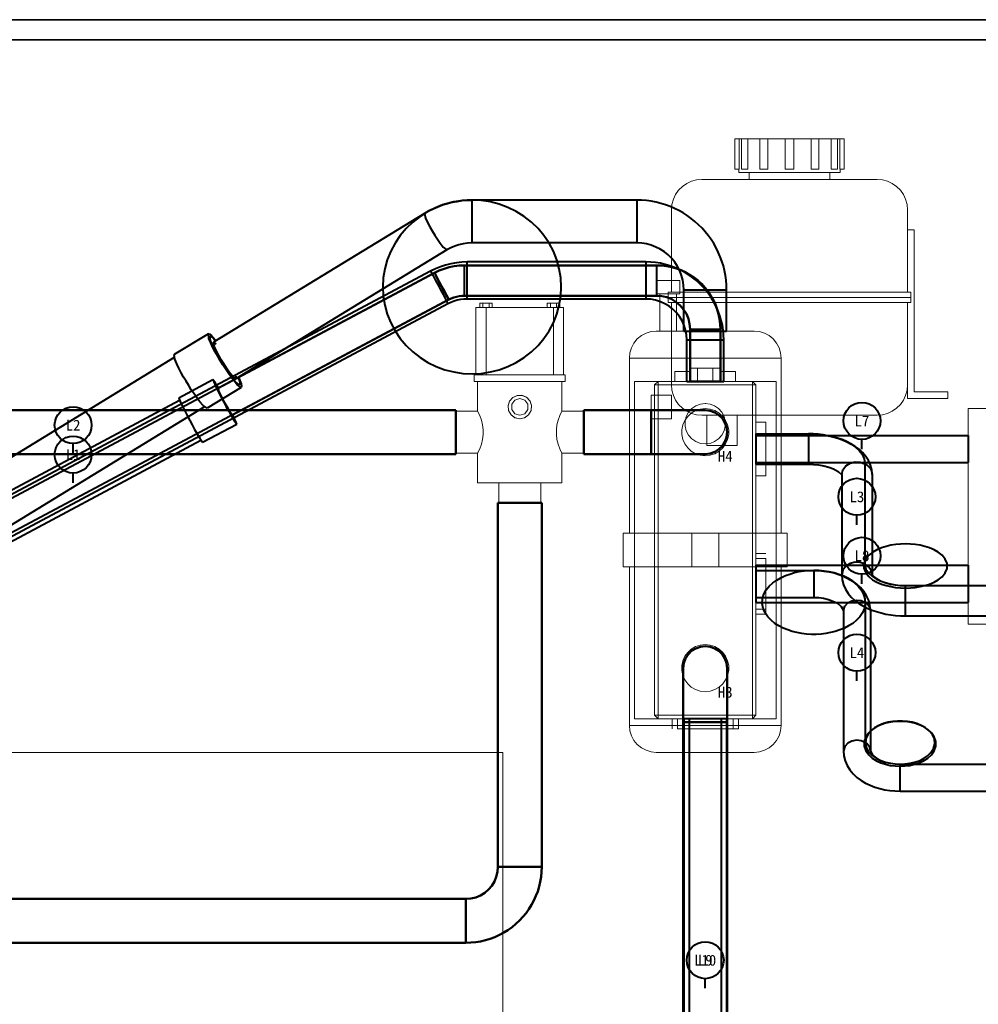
# Model space of a CAD drawing. Header units: millimetres. Extents: x 0 to 1189, y 0 to 841.
# Tile 31 of 53: x 396 to 635, y 596 to 841. Entities that reach past the tile are written whole.
import ezdxf
from ezdxf.enums import TextEntityAlignment as Align

# ---------------------------------------------------------------- set-up
doc = ezdxf.new("R2010")
doc.units = ezdxf.units.MM
for name, color, linetype, lineweight, true_color in [('CONTEXT', 7, 'Continuous', 18, 0xa5a5a5), ('COOLANT', 7, 'Continuous', 50, 0x1e8c46), ('FRAME', 7, 'Continuous', 35, 0x3c3c3c), ('REFRIG', 7, 'Continuous', 40, 0xc83c28)]:
    doc.layers.add(name, color=color, linetype=linetype, lineweight=lineweight, true_color=true_color)
doc.styles.add('ZH', font='simsun.ttc')

msp = doc.modelspace()

# ---------------------------------------------------------------- linework, layer by layer
at = {"layer": 'CONTEXT'}
for points in [[(574.35, 811.28), (574.53, 811.28), (574.71, 811.28), (574.9, 811.28), (575.08, 811.28), (575.26, 811.28), (575.44, 811.28)], [(574.35, 803.72), (574.35, 811.28)], [(575.44, 811.28), (575.54, 811.28), (575.64, 811.28), (575.74, 811.28), (575.84, 811.28), (575.94, 811.28), (576.04, 811.28)], [(575.44, 803.72), (575.44, 811.28)], [(576.04, 811.28), (576.31, 811.28), (576.58, 811.28), (576.84, 811.28), (577.11, 811.28), (577.38, 811.28), (577.65, 811.28)], [(576.04, 803.72), (576.04, 811.28)], [(577.65, 811.28), (578.15, 811.28), (578.65, 811.28), (579.15, 811.28), (579.65, 811.28), (580.15, 811.28), (580.65, 811.28)], [(577.65, 803.72), (577.65, 811.28)], [(580.65, 811.28), (580.98, 811.28), (581.31, 811.28), (581.64, 811.28), (581.97, 811.28), (582.3, 811.28), (582.63, 811.28)], [(580.65, 803.72), (580.65, 811.28)], [(582.63, 811.28), (583.35, 811.28), (584.07, 811.28), (584.79, 811.28), (585.51, 811.28), (586.23, 811.28), (586.95, 811.28)], [(582.63, 803.72), (582.63, 811.28)], [(586.95, 811.28), (586.95, 811.28), (586.95, 811.28), (586.95, 811.28), (586.95, 811.28), (586.95, 811.28), (586.95, 811.28)], [(586.95, 811.28), (587.3, 811.28), (587.65, 811.28), (588, 811.28), (588.35, 811.28), (588.7, 811.28), (589.05, 811.28)], [(586.95, 803.72), (586.95, 811.28)], [(586.95, 803.72), (586.95, 811.28)], [(589.05, 811.28), (589.04, 811.28), (589.03, 811.28), (589.02, 811.28), (589.02, 811.28), (589.01, 811.28), (589, 811.28)], [(589.05, 811.28), (589.05, 811.28), (589.05, 811.28), (589.05, 811.28), (589.05, 811.28), (589.05, 811.28), (589.05, 811.28)], [(589.05, 811.28), (589.77, 811.28), (590.49, 811.28), (591.21, 811.28), (591.93, 811.28), (592.65, 811.28), (593.37, 811.28)], [(589.05, 803.72), (589.05, 811.28)], [(589.05, 803.72), (589.05, 811.28)], [(593.37, 811.28), (593.7, 811.28), (594.03, 811.28), (594.36, 811.28), (594.69, 811.28), (595.02, 811.28), (595.35, 811.28)], [(593.37, 803.72), (593.37, 811.28)], [(595.35, 811.28), (595.85, 811.28), (596.35, 811.28), (596.85, 811.28), (597.35, 811.28), (597.85, 811.28), (598.35, 811.28)], [(595.35, 803.72), (595.35, 811.28)], [(598.35, 811.28), (598.62, 811.28), (598.89, 811.28), (599.16, 811.28), (599.42, 811.28), (599.69, 811.28), (599.96, 811.28)], [(598.35, 803.72), (598.35, 811.28)], [(599.96, 811.28), (600.06, 811.28), (600.16, 811.28), (600.26, 811.28), (600.36, 811.28), (600.46, 811.28), (600.56, 811.28)], [(599.96, 803.72), (599.96, 811.28)], [(600.56, 811.28), (600.74, 811.28), (600.92, 811.28), (601.1, 811.28), (601.29, 811.28), (601.47, 811.28), (601.65, 811.28)], [(600.56, 803.72), (600.56, 811.28)], [(601.65, 803.72), (601.65, 811.28)], [(574.35, 803.72), (574.53, 803.72), (574.71, 803.72), (574.9, 803.72), (575.08, 803.72), (575.26, 803.72), (575.44, 803.72)], [(575.4, 802.88), (575.4, 803.72)], [(575.4, 802.88), (576.6, 802.88), (577.8, 802.88), (579, 802.88), (580.2, 802.88), (581.4, 802.88), (582.6, 802.88), (583.8, 802.88), (585, 802.88), (586.2, 802.88), (587.4, 802.88), (588.6, 802.88), (589.8, 802.88), (591, 802.88), (592.2, 802.88), (593.4, 802.88), (594.6, 802.88), (595.8, 802.88), (597, 802.88), (598.2, 802.88), (599.4, 802.88), (600.6, 802.88)], [(576.04, 803.72), (576.31, 803.72), (576.58, 803.72), (576.84, 803.72), (577.11, 803.72), (577.38, 803.72), (577.65, 803.72)], [(577.92, 801.2), (577.92, 802.88)], [(580.65, 803.72), (580.98, 803.72), (581.31, 803.72), (581.64, 803.72), (581.97, 803.72), (582.3, 803.72), (582.63, 803.72)], [(586.95, 803.72), (586.95, 803.72), (586.95, 803.72), (586.95, 803.72), (586.95, 803.72), (586.95, 803.72), (586.95, 803.72)], [(586.95, 803.72), (587.3, 803.72), (587.65, 803.72), (588, 803.72), (588.35, 803.72), (588.7, 803.72), (589.05, 803.72)], [(589.05, 803.72), (589.05, 803.72), (589.05, 803.72), (589.05, 803.72), (589.05, 803.72), (589.05, 803.72), (589.05, 803.72)], [(593.37, 803.72), (593.7, 803.72), (594.03, 803.72), (594.36, 803.72), (594.69, 803.72), (595.02, 803.72), (595.35, 803.72)], [(598.08, 801.2), (598.08, 802.88)], [(598.35, 803.72), (598.62, 803.72), (598.89, 803.72), (599.16, 803.72), (599.42, 803.72), (599.69, 803.72), (599.96, 803.72)], [(600.56, 803.72), (600.74, 803.72), (600.92, 803.72), (601.1, 803.72), (601.29, 803.72), (601.47, 803.72), (601.65, 803.72)], [(600.6, 802.88), (600.6, 803.72)], [(558.6, 793.64), (558.71, 794.95), (559.06, 796.23), (559.61, 797.42), (560.37, 798.5), (561.3, 799.43), (562.38, 800.19), (563.57, 800.74), (564.85, 801.09), (566.16, 801.2)], [(566.16, 801.2), (609.84, 801.2)], [(617.4, 793.64), (617.29, 794.95), (616.94, 796.23), (616.39, 797.42), (615.63, 798.5), (614.7, 799.43), (613.62, 800.19), (612.43, 800.74), (611.15, 801.09), (609.84, 801.2)], [(558.6, 773.06), (558.6, 793.64)], [(617.4, 773.06), (617.4, 793.64)], [(617.4, 788.6), (619.08, 788.6)], [(619.08, 748.28), (619.08, 788.6)], [(554.82, 776), (555.8, 776), (556.78, 776), (557.76, 776), (558.74, 776), (559.72, 776), (560.7, 776)], [(554.82, 772.64), (554.82, 776)], [(560.7, 772.64), (560.7, 776)], [(557.76, 773.06), (618.24, 773.06)], [(557.76, 771.8), (557.76, 773.06)], [(618.24, 771.8), (618.24, 773.06)], [(554.82, 772.64), (555.8, 772.64), (556.78, 772.64), (557.76, 772.64), (558.74, 772.64), (559.72, 772.64), (560.7, 772.64)], [(555.66, 763.4), (555.66, 772.64)], [(557.76, 771.8), (618.24, 771.8)], [(557.76, 770.54), (557.76, 771.8)], [(557.76, 771.8), (618.24, 771.8)], [(557.76, 770.54), (618.24, 770.54)], [(558.6, 749.96), (558.6, 770.54)], [(559.86, 763.4), (559.86, 772.64)], [(617.4, 749.96), (617.4, 770.54)], [(617.4, 746.6), (617.4, 770.54)], [(618.24, 770.54), (618.24, 771.8)], [(509.88, 752.48), (509.88, 769.28)], [(509.88, 769.28), (510.3, 769.28), (510.72, 769.28), (511.14, 769.28), (511.56, 769.28), (511.98, 769.28), (512.4, 769.28)], [(510.85, 770.37), (511.62, 770.37)], [(510.85, 769.28), (510.85, 770.37)], [(511.62, 770.37), (513.18, 770.37)], [(511.62, 769.28), (511.62, 770.37)], [(512.4, 769.28), (529.2, 769.28)], [(512.4, 752.48), (512.4, 769.28)], [(513.18, 769.28), (513.18, 770.37)], [(513.18, 770.37), (513.95, 770.37)], [(513.95, 769.28), (513.95, 770.37)], [(527.65, 770.37), (528.42, 770.37)], [(527.65, 769.28), (527.65, 770.37)], [(528.42, 770.37), (529.98, 770.37)], [(528.42, 769.28), (528.42, 770.37)], [(531.72, 769.28), (531.3, 769.28), (530.88, 769.28), (530.46, 769.28), (530.04, 769.28), (529.62, 769.28), (529.2, 769.28)], [(529.2, 752.48), (529.2, 769.28)], [(529.98, 769.28), (529.98, 770.37)], [(529.98, 770.37), (530.75, 770.37)], [(530.75, 769.28), (530.75, 770.37)], [(531.72, 752.48), (531.72, 769.28)], [(548.1, 756.68), (548.23, 757.99), (548.61, 759.25), (549.23, 760.41), (550.07, 761.43), (551.09, 762.27), (552.25, 762.89), (553.51, 763.27), (554.82, 763.4)], [(554.82, 763.4), (556.04, 763.4), (557.26, 763.4), (558.47, 763.4), (559.69, 763.4), (560.91, 763.4), (562.13, 763.4), (563.35, 763.4), (564.56, 763.4), (565.78, 763.4), (567, 763.4), (568.22, 763.4), (569.44, 763.4), (570.65, 763.4), (571.87, 763.4), (573.09, 763.4), (574.31, 763.4), (575.53, 763.4), (576.74, 763.4), (577.96, 763.4), (579.18, 763.4)], [(585.9, 756.68), (585.77, 757.99), (585.39, 759.25), (584.77, 760.41), (583.93, 761.43), (582.91, 762.27), (581.75, 762.89), (580.49, 763.27), (579.18, 763.4)], [(548.1, 756.68), (549.32, 756.68), (550.54, 756.68), (551.76, 756.68), (552.98, 756.68), (554.2, 756.68), (555.42, 756.68), (556.64, 756.68), (557.85, 756.68), (559.07, 756.68), (560.29, 756.68), (561.51, 756.68), (562.73, 756.68), (563.95, 756.68), (565.17, 756.68), (566.39, 756.68), (567.61, 756.68), (568.83, 756.68), (570.05, 756.68), (571.27, 756.68), (572.49, 756.68), (573.71, 756.68), (574.93, 756.68), (576.15, 756.68), (577.36, 756.68), (578.58, 756.68), (579.8, 756.68), (581.02, 756.68), (582.24, 756.68), (583.46, 756.68), (584.68, 756.68), (585.9, 756.68)], [(548.1, 713), (548.1, 756.68)], [(585.9, 713), (585.9, 756.68)], [(563.12, 754.16), (565.06, 754.16)], [(563.12, 750.8), (563.12, 754.16)], [(565.06, 754.16), (568.94, 754.16)], [(565.06, 750.8), (565.06, 754.16)], [(568.94, 750.8), (568.94, 754.16)], [(568.94, 754.16), (570.88, 754.16)], [(570.88, 750.8), (570.88, 754.16)], [(509.46, 752.48), (509.53, 752.48), (509.6, 752.48), (509.67, 752.48), (509.74, 752.48), (509.81, 752.48), (509.88, 752.48)], [(509.46, 750.8), (509.46, 752.48)], [(509.88, 752.48), (510.3, 752.48), (510.72, 752.48), (511.14, 752.48), (511.56, 752.48), (511.98, 752.48), (512.4, 752.48)], [(512.4, 752.48), (513.6, 752.48), (514.8, 752.48), (516, 752.48), (517.2, 752.48), (518.4, 752.48), (519.6, 752.48), (520.8, 752.48), (522, 752.48), (523.2, 752.48), (524.4, 752.48), (525.6, 752.48), (526.8, 752.48), (528, 752.48), (529.2, 752.48)], [(531.72, 752.48), (531.3, 752.48), (530.88, 752.48), (530.46, 752.48), (530.04, 752.48), (529.62, 752.48), (529.2, 752.48)], [(531.72, 752.48), (531.79, 752.48), (531.86, 752.48), (531.93, 752.48), (532, 752.48), (532.07, 752.48), (532.14, 752.48)], [(532.14, 750.8), (532.14, 752.48)], [(559.44, 753.32), (560.05, 753.32), (560.67, 753.32), (561.28, 753.32), (561.89, 753.32), (562.51, 753.32), (563.12, 753.32)], [(559.44, 750.8), (559.44, 753.32)], [(570.88, 753.32), (571.49, 753.32), (572.11, 753.32), (572.72, 753.32), (573.33, 753.32), (573.95, 753.32), (574.56, 753.32)], [(574.56, 750.8), (574.56, 753.32)], [(509.46, 750.8), (510.72, 750.8), (511.98, 750.8), (513.24, 750.8), (514.5, 750.8), (515.76, 750.8), (517.02, 750.8), (518.28, 750.8), (519.54, 750.8), (520.8, 750.8), (522.06, 750.8), (523.32, 750.8), (524.58, 750.8), (525.84, 750.8), (527.1, 750.8), (528.36, 750.8), (529.62, 750.8), (530.88, 750.8), (532.14, 750.8)], [(510.3, 743.45), (510.3, 750.8)], [(531.3, 750.8), (531.3, 743.45)], [(549.36, 666.8), (549.36, 750.8)], [(549.36, 750.8), (584.64, 750.8)], [(555.24, 750.8), (554.4, 749.96)], [(554.4, 667.64), (554.4, 749.96)], [(554.4, 749.96), (555.24, 749.96)], [(555.24, 750.8), (555.24, 749.96)], [(555.24, 750.8), (578.76, 750.8)], [(555.24, 667.64), (555.24, 749.96)], [(555.24, 749.96), (578.76, 749.96)], [(558.6, 749.96), (558.71, 748.65), (559.06, 747.37), (559.61, 746.18), (560.37, 745.1), (561.3, 744.17), (562.38, 743.41), (563.57, 742.86), (564.85, 742.51), (566.16, 742.4)], [(578.76, 750.8), (578.76, 749.96)], [(578.76, 750.8), (579.6, 749.96)], [(578.76, 667.64), (578.76, 749.96)], [(579.6, 749.96), (578.76, 749.96)], [(579.6, 667.64), (579.6, 749.96)], [(584.64, 666.8), (584.64, 750.8)], [(617.4, 749.96), (617.29, 748.65), (616.94, 747.37), (616.39, 746.18), (615.63, 745.1), (614.7, 744.17), (613.62, 743.41), (612.43, 742.86), (611.15, 742.51), (609.84, 742.4)], [(520.94, 741.56), (522.11, 741.87), (523.06, 742.62), (523.63, 743.7), (523.71, 744.91), (523.3, 746.05), (522.46, 746.93), (521.34, 747.39), (520.13, 747.36), (519.03, 746.85), (518.23, 745.93), (517.87, 744.77), (518.01, 743.57), (518.63, 742.52), (519.61, 741.81), (520.8, 741.56)], [(520.8, 741.56), (522, 741.81), (522.98, 742.53), (523.6, 743.59), (523.72, 744.81), (523.35, 745.97), (522.53, 746.88), (521.41, 747.38), (520.19, 747.38), (519.07, 746.88), (518.25, 745.97), (517.88, 744.81), (518, 743.59), (518.62, 742.53), (519.6, 741.81), (520.8, 741.56)], [(520.8, 742.4), (522.03, 742.8), (522.8, 743.85), (522.8, 745.15), (522.03, 746.2), (520.8, 746.6), (519.57, 746.2), (518.8, 745.15), (518.8, 743.85), (519.57, 742.8), (520.8, 742.4)], [(520.8, 742.4), (522.03, 742.8), (522.8, 743.85), (522.8, 745.15), (522.03, 746.2), (520.8, 746.6), (519.57, 746.2), (518.8, 745.15), (518.8, 743.85), (519.57, 742.8), (520.8, 742.4)], [(553.56, 741.56), (553.56, 742.54), (553.56, 743.52), (553.56, 744.5), (553.56, 745.48), (553.56, 746.46), (553.56, 747.44)], [(558.6, 747.44), (553.56, 747.44)], [(558.6, 741.56), (558.6, 742.54), (558.6, 743.52), (558.6, 744.5), (558.6, 745.48), (558.6, 746.46), (558.6, 747.44)], [(617.4, 746.6), (627.48, 746.6)], [(619.08, 748.28), (627.48, 748.28)], [(627.48, 746.6), (627.48, 748.28)], [(567, 732.32), (568.22, 732.45), (569.39, 732.83), (570.46, 733.44), (571.37, 734.27), (572.09, 735.26), (572.59, 736.38), (572.85, 737.59), (572.85, 738.81), (572.59, 740.02), (572.09, 741.14), (571.37, 742.13), (570.46, 742.96), (569.39, 743.57), (568.22, 743.95), (567, 744.08), (565.78, 743.95), (564.61, 743.57), (563.54, 742.96), (562.63, 742.13), (561.91, 741.14), (561.41, 740.02), (561.15, 738.81), (561.15, 737.59), (561.41, 736.38), (561.91, 735.26), (562.63, 734.27), (563.54, 733.44), (564.61, 732.83), (565.78, 732.45), (567, 732.32)], [(567, 745.34), (568.21, 745.19), (569.34, 744.76), (570.34, 744.07), (571.15, 743.16), (571.71, 742.09), (572, 740.91), (572, 739.69), (571.71, 738.51), (571.15, 737.44), (570.34, 736.53), (569.34, 735.84), (568.21, 735.41), (567, 735.26), (565.79, 735.41), (564.66, 735.84), (563.66, 736.53), (562.85, 737.44), (562.29, 738.51), (562, 739.69), (562, 740.91), (562.29, 742.09), (562.85, 743.16), (563.66, 744.07), (564.66, 744.76), (565.79, 745.19), (567, 745.34)], [(567, 745.34), (567.02, 745.34), (567.05, 745.34), (567.07, 745.34), (567.09, 745.34), (567.11, 745.34), (567.14, 745.34)], [(632.52, 744.08), (642.6, 744.08)], [(632.52, 690.32), (632.52, 744.08)], [(504.84, 732.95), (504.84, 734.26), (504.84, 735.58), (504.84, 736.89), (504.84, 738.2), (504.84, 739.51), (504.84, 740.83), (504.84, 742.14), (504.84, 743.45)], [(510.3, 743.45), (504.84, 743.45)], [(510.3, 732.95), (510.81, 734.06), (511.23, 735.2), (511.53, 736.38), (511.69, 737.59), (511.69, 738.81), (511.53, 740.02), (511.23, 741.2), (510.81, 742.34), (510.3, 743.45)], [(531.3, 743.45), (530.79, 742.34), (530.37, 741.2), (530.07, 740.02), (529.91, 738.81), (529.91, 737.59), (530.07, 736.38), (530.37, 735.2), (530.79, 734.06), (531.3, 732.95)], [(531.3, 743.45), (536.76, 743.45)], [(536.76, 743.45), (536.76, 742.14), (536.76, 740.83), (536.76, 739.51), (536.76, 738.2), (536.76, 736.89), (536.76, 735.58), (536.76, 734.26), (536.76, 732.95)], [(558.6, 741.56), (553.56, 741.56)], [(566.16, 742.4), (609.84, 742.4)], [(567.42, 734.84), (567.42, 742.4)], [(574.98, 734.84), (574.98, 742.4)], [(579.6, 740.72), (582.12, 740.72)], [(582.12, 740.72), (582.12, 739.5), (582.12, 738.28), (582.12, 737.05), (582.12, 735.83), (582.12, 734.61), (582.12, 733.39), (582.12, 732.17), (582.12, 730.95), (582.12, 729.72), (582.12, 728.5), (582.12, 727.28)], [(567.42, 734.84), (568.68, 734.84), (569.94, 734.84), (571.2, 734.84), (572.46, 734.84), (573.72, 734.84), (574.98, 734.84)], [(510.3, 732.95), (504.84, 732.95)], [(510.3, 725.6), (510.3, 732.95)], [(531.3, 732.95), (531.3, 725.6)], [(531.3, 732.95), (536.76, 732.95)], [(579.6, 727.28), (582.12, 727.28)], [(510.3, 725.6), (511.54, 725.6), (512.77, 725.6), (514.01, 725.6), (515.24, 725.6), (516.48, 725.6), (517.71, 725.6), (518.95, 725.6), (520.18, 725.6), (521.42, 725.6), (522.65, 725.6), (523.89, 725.6), (525.12, 725.6), (526.36, 725.6), (527.59, 725.6), (528.83, 725.6), (530.06, 725.6), (531.3, 725.6)], [(515.55, 725.6), (515.55, 720.56)], [(526.05, 725.6), (526.05, 720.56)], [(526.05, 720.56), (524.74, 720.56), (523.42, 720.56), (522.11, 720.56), (520.8, 720.56), (519.49, 720.56), (518.17, 720.56), (516.86, 720.56), (515.55, 720.56)], [(563.64, 713), (562.42, 713), (561.2, 713), (559.99, 713), (558.77, 713), (557.55, 713), (556.33, 713), (555.11, 713), (553.9, 713), (552.68, 713), (551.46, 713), (550.24, 713), (549.02, 713), (547.81, 713), (546.59, 713)], [(546.59, 704.6), (546.59, 713)], [(563.64, 713), (570.36, 713)], [(563.64, 704.6), (563.64, 713)], [(587.41, 713), (586.19, 713), (584.98, 713), (583.76, 713), (582.54, 713), (581.32, 713), (580.1, 713), (578.89, 713), (577.67, 713), (576.45, 713), (575.23, 713), (574.01, 713), (572.8, 713), (571.58, 713), (570.36, 713)], [(570.36, 704.6), (570.36, 713)], [(587.41, 704.6), (587.41, 713)], [(579.6, 707.96), (582.12, 707.96)], [(546.59, 704.6), (547.81, 704.6), (549.02, 704.6), (550.24, 704.6), (551.46, 704.6), (552.68, 704.6), (553.9, 704.6), (555.11, 704.6), (556.33, 704.6), (557.55, 704.6), (558.77, 704.6), (559.99, 704.6), (561.2, 704.6), (562.42, 704.6), (563.64, 704.6)], [(548.1, 665.12), (548.1, 704.6)], [(563.64, 704.6), (570.36, 704.6)], [(570.36, 704.6), (571.58, 704.6), (572.8, 704.6), (574.01, 704.6), (575.23, 704.6), (576.45, 704.6), (577.67, 704.6), (578.89, 704.6), (580.1, 704.6), (581.32, 704.6), (582.54, 704.6), (583.76, 704.6), (584.98, 704.6), (586.19, 704.6), (587.41, 704.6)], [(579.6, 706.7), (582.12, 706.7)], [(582.12, 706.7), (582.12, 705.44), (582.12, 704.18), (582.12, 702.92), (582.12, 701.66), (582.12, 700.4), (582.12, 699.14), (582.12, 697.88), (582.12, 696.62), (582.12, 695.36), (582.12, 694.1)], [(585.9, 665.12), (585.9, 704.6)], [(579.6, 694.1), (582.12, 694.1)], [(579.6, 692.84), (582.12, 692.84)], [(582.12, 694.1), (582.12, 693.89), (582.12, 693.68), (582.12, 693.47), (582.12, 693.26), (582.12, 693.05), (582.12, 692.84)], [(632.52, 690.32), (642.6, 690.32)], [(567, 673.52), (568.22, 673.65), (569.39, 674.03), (570.46, 674.64), (571.37, 675.47), (572.09, 676.46), (572.59, 677.58), (572.85, 678.79), (572.85, 680.01), (572.59, 681.22), (572.09, 682.34), (571.37, 683.33), (570.46, 684.16), (569.39, 684.77), (568.22, 685.15), (567, 685.28), (565.78, 685.15), (564.61, 684.77), (563.54, 684.16), (562.63, 683.33), (561.91, 682.34), (561.41, 681.22), (561.15, 680.01), (561.15, 678.79), (561.41, 677.58), (561.91, 676.46), (562.63, 675.47), (563.54, 674.64), (564.61, 674.03), (565.78, 673.65), (567, 673.52)], [(554.4, 667.64), (555.24, 667.64)], [(555.24, 666.8), (554.4, 667.64)], [(555.24, 666.8), (555.24, 667.64)], [(555.24, 667.64), (578.76, 667.64)], [(578.76, 666.8), (578.76, 667.64)], [(579.6, 667.64), (578.76, 667.64)], [(578.76, 666.8), (579.6, 667.64)], [(548.1, 665.12), (549.32, 665.12), (550.54, 665.12), (551.76, 665.12), (552.98, 665.12), (554.2, 665.12), (555.42, 665.12), (556.64, 665.12), (557.85, 665.12), (559.07, 665.12), (560.29, 665.12), (561.51, 665.12), (562.73, 665.12), (563.95, 665.12), (565.17, 665.12), (566.39, 665.12), (567.61, 665.12), (568.83, 665.12), (570.05, 665.12), (571.27, 665.12), (572.49, 665.12), (573.71, 665.12), (574.93, 665.12), (576.15, 665.12), (577.36, 665.12), (578.58, 665.12), (579.8, 665.12), (581.02, 665.12), (582.24, 665.12), (583.46, 665.12), (584.68, 665.12), (585.9, 665.12)], [(548.1, 665.12), (548.23, 663.81), (548.61, 662.55), (549.23, 661.39), (550.07, 660.37), (551.09, 659.53), (552.25, 658.91), (553.51, 658.53), (554.82, 658.4)], [(549.36, 666.8), (584.64, 666.8)], [(555.24, 666.8), (578.76, 666.8)], [(558.73, 666.8), (558.73, 664.28)], [(560.07, 666.8), (560.07, 664.28)], [(573.93, 666.8), (573.93, 664.28)], [(575.27, 666.8), (575.27, 664.28)], [(585.9, 665.12), (585.77, 663.81), (585.39, 662.55), (584.77, 661.39), (583.93, 660.37), (582.91, 659.53), (581.75, 658.91), (580.49, 658.53), (579.18, 658.4)], [(573.93, 664.28), (572.67, 664.28), (571.41, 664.28), (570.15, 664.28), (568.89, 664.28), (567.63, 664.28), (566.37, 664.28), (565.11, 664.28), (563.85, 664.28), (562.59, 664.28), (561.33, 664.28), (560.07, 664.28)], [(575.27, 664.28), (575.05, 664.28), (574.83, 664.28), (574.6, 664.28), (574.38, 664.28), (574.15, 664.28), (573.93, 664.28)], [(323.4, 658.4), (516.6, 658.4)], [(516.6, 515.6), (516.6, 658.4)], [(554.82, 658.4), (556.04, 658.4), (557.26, 658.4), (558.47, 658.4), (559.69, 658.4), (560.91, 658.4), (562.13, 658.4), (563.35, 658.4), (564.56, 658.4), (565.78, 658.4), (567, 658.4), (568.22, 658.4), (569.44, 658.4), (570.65, 658.4), (571.87, 658.4), (573.09, 658.4), (574.31, 658.4), (575.53, 658.4), (576.74, 658.4), (577.96, 658.4), (579.18, 658.4)]]:
    msp.add_lwpolyline(points, dxfattribs=at)
at = {"layer": 'COOLANT'}
for points in [[(504.84, 743.66), (181.44, 743.66)], [(504.84, 732.74), (504.84, 733.95), (504.84, 735.17), (504.84, 736.38), (504.84, 737.59), (504.84, 738.81), (504.84, 740.02), (504.84, 741.23), (504.84, 742.45), (504.84, 743.66)], [(536.76, 732.74), (536.76, 733.95), (536.76, 735.17), (536.76, 736.38), (536.76, 737.59), (536.76, 738.81), (536.76, 740.02), (536.76, 741.23), (536.76, 742.45), (536.76, 743.66)], [(553.56, 743.66), (536.76, 743.66)], [(553.56, 743.66), (553.56, 742.45), (553.56, 741.23), (553.56, 740.02), (553.56, 738.81), (553.56, 737.59), (553.56, 736.38), (553.56, 735.17), (553.56, 733.95), (553.56, 732.74)], [(553.56, 743.66), (554.78, 743.66), (556, 743.66), (557.23, 743.66), (558.45, 743.66), (559.67, 743.66), (560.89, 743.66), (562.11, 743.66), (563.33, 743.66), (564.56, 743.66), (565.78, 743.66), (567, 743.66)], [(567, 732.74), (568.21, 732.88), (569.37, 733.28), (570.4, 733.93), (571.27, 734.8), (571.92, 735.83), (572.32, 736.99), (572.46, 738.2), (572.32, 739.41), (571.92, 740.57), (571.27, 741.6), (570.4, 742.47), (569.37, 743.12), (568.21, 743.52), (567, 743.66)], [(567, 732.74), (568.21, 732.88), (569.37, 733.28), (570.4, 733.93), (571.27, 734.8), (571.92, 735.83), (572.32, 736.99), (572.46, 738.2), (572.32, 739.41), (571.92, 740.57), (571.27, 741.6), (570.4, 742.47), (569.37, 743.12), (568.21, 743.52), (567, 743.66)], [(504.84, 732.74), (181.44, 732.74)], [(553.56, 732.74), (536.76, 732.74)], [(567, 732.74), (565.78, 732.74), (564.56, 732.74), (563.33, 732.74), (562.11, 732.74), (560.89, 732.74), (559.67, 732.74), (558.45, 732.74), (557.23, 732.74), (556, 732.74), (554.78, 732.74), (553.56, 732.74)], [(515.34, 720.56), (515.34, 629.84)], [(526.26, 720.56), (525.05, 720.56), (523.83, 720.56), (522.62, 720.56), (521.41, 720.56), (520.19, 720.56), (518.98, 720.56), (517.77, 720.56), (516.55, 720.56), (515.34, 720.56)], [(526.26, 720.56), (526.26, 629.84)], [(572.46, 679.4), (572.32, 680.61), (571.92, 681.77), (571.27, 682.8), (570.4, 683.67), (569.37, 684.32), (568.21, 684.72), (567, 684.86), (565.79, 684.72), (564.63, 684.32), (563.6, 683.67), (562.73, 682.8), (562.08, 681.77), (561.68, 680.61), (561.54, 679.4)], [(561.54, 665.96), (561.54, 667.18), (561.54, 668.4), (561.54, 669.63), (561.54, 670.85), (561.54, 672.07), (561.54, 673.29), (561.54, 674.51), (561.54, 675.73), (561.54, 676.96), (561.54, 678.18), (561.54, 679.4)], [(572.46, 665.96), (572.46, 667.18), (572.46, 668.4), (572.46, 669.63), (572.46, 670.85), (572.46, 672.07), (572.46, 673.29), (572.46, 674.51), (572.46, 675.73), (572.46, 676.96), (572.46, 678.18), (572.46, 679.4)], [(561.54, 564.74), (561.54, 665.96)], [(561.54, 665.96), (562.75, 665.96), (563.97, 665.96), (565.18, 665.96), (566.39, 665.96), (567.61, 665.96), (568.82, 665.96), (570.03, 665.96), (571.25, 665.96), (572.46, 665.96)], [(572.46, 564.74), (572.46, 665.96)], [(515.34, 629.84), (515.24, 628.59), (514.95, 627.37), (514.47, 626.22), (513.82, 625.15), (513, 624.2), (512.05, 623.38), (510.98, 622.73), (509.83, 622.25), (508.61, 621.96), (507.36, 621.86)], [(526.26, 629.84), (526.22, 628.6), (526.1, 627.37), (525.9, 626.15), (525.62, 624.95), (525.26, 623.76), (524.82, 622.61), (524.31, 621.48), (523.73, 620.39), (523.07, 619.34), (522.35, 618.33), (521.57, 617.38), (520.72, 616.48), (519.82, 615.63), (518.87, 614.85), (517.86, 614.13), (516.81, 613.47), (515.72, 612.89), (514.59, 612.38), (513.44, 611.94), (512.25, 611.58), (511.05, 611.3), (509.83, 611.1), (508.6, 610.98), (507.36, 610.94)], [(526.26, 629.84), (525.05, 629.84), (523.83, 629.84), (522.62, 629.84), (521.41, 629.84), (520.19, 629.84), (518.98, 629.84), (517.77, 629.84), (516.55, 629.84), (515.34, 629.84)], [(507.36, 621.86), (215.04, 621.86)], [(507.36, 621.86), (507.36, 620.65), (507.36, 619.43), (507.36, 618.22), (507.36, 617.01), (507.36, 615.79), (507.36, 614.58), (507.36, 613.37), (507.36, 612.15), (507.36, 610.94)], [(507.36, 610.94), (215.04, 610.94)]]:
    msp.add_lwpolyline(points, dxfattribs=at)
at = {"layer": 'FRAME'}
for points in [[(0, 0), (1189, 0), (1189, 841), (0, 841)], [(5, 5), (1184, 5), (1184, 836), (5, 836)]]:
    msp.add_lwpolyline(points, close=True, dxfattribs=at)
at = {"layer": 'REFRIG'}
for points in [[(508.91, 796.03), (506.62, 795.92), (504.34, 795.57), (502.12, 795), (499.96, 794.21), (497.9, 793.2), (495.95, 791.98), (494.14, 790.57), (492.48, 788.98), (491, 787.22), (489.71, 785.32), (488.64, 783.29), (487.78, 781.16), (487.17, 778.95), (486.79, 776.68), (486.67, 774.39), (486.79, 772.09), (487.17, 769.83), (487.78, 767.62), (488.64, 765.48), (489.71, 763.45), (491, 761.55), (492.48, 759.79), (494.14, 758.2), (495.95, 756.79), (497.9, 755.58), (499.96, 754.57), (502.12, 753.77), (504.34, 753.2), (506.62, 752.86), (508.91, 752.74), (511.2, 752.86), (513.48, 753.2), (515.7, 753.77), (517.86, 754.57), (519.92, 755.58), (521.87, 756.79), (523.68, 758.2), (525.34, 759.79), (526.82, 761.55), (528.11, 763.45), (529.18, 765.48), (530.04, 767.62), (530.65, 769.83), (531.03, 772.09), (531.15, 774.39), (531.03, 776.68), (530.65, 778.95), (530.04, 781.16), (529.18, 783.29), (528.11, 785.32), (526.82, 787.22), (525.34, 788.98), (523.68, 790.57), (521.87, 791.98), (519.92, 793.2), (517.86, 794.21), (515.7, 795), (513.48, 795.57), (511.2, 795.92), (508.91, 796.03)], [(497.06, 792.71), (498.14, 793.33), (499.25, 793.89), (500.4, 794.39), (501.57, 794.82), (502.76, 795.19), (503.96, 795.49), (505.19, 795.73), (506.42, 795.9), (507.66, 796), (508.91, 796.03)], [(508.91, 796.03), (507.67, 796), (506.43, 795.9), (505.19, 795.73), (503.97, 795.49), (502.77, 795.19), (501.58, 794.82), (500.41, 794.39), (499.27, 793.9), (498.16, 793.34), (497.08, 792.72)], [(549.95, 796.03), (508.91, 796.03)], [(508.91, 785.37), (508.91, 786.7), (508.91, 788.03), (508.91, 789.37), (508.91, 790.7), (508.91, 792.03), (508.91, 793.37), (508.91, 794.7), (508.91, 796.03)], [(572.33, 773.65), (572.3, 774.86), (572.2, 776.07), (572.04, 777.27), (571.81, 778.46), (571.52, 779.64), (571.16, 780.8), (570.74, 781.93), (570.26, 783.05), (569.73, 784.13), (569.13, 785.19), (568.48, 786.21), (567.77, 787.2), (567.01, 788.14), (566.2, 789.04), (565.34, 789.9), (564.44, 790.71), (563.5, 791.47), (562.51, 792.18), (561.49, 792.83), (560.43, 793.43), (559.35, 793.96), (558.23, 794.44), (557.1, 794.86), (555.94, 795.22), (554.76, 795.51), (553.57, 795.74), (552.37, 795.9), (551.16, 796), (549.95, 796.03)], [(549.95, 796.03), (549.95, 794.7), (549.95, 793.37), (549.95, 792.03), (549.95, 790.7), (549.95, 789.37), (549.95, 788.03), (549.95, 786.7), (549.95, 785.37)], [(497.06, 792.71), (444.52, 760.6)], [(497.08, 792.72), (497.08, 792.72), (497.07, 792.72), (497.07, 792.72), (497.07, 792.71), (497.06, 792.71), (497.06, 792.71)], [(497.06, 792.71), (497.3, 791.56), (497.81, 790.46), (498.37, 789.39), (498.97, 788.34), (499.6, 787.3), (500.27, 786.29), (500.96, 785.3), (501.71, 784.34), (502.62, 783.61)], [(508.91, 785.37), (507.81, 785.32), (506.72, 785.17), (505.65, 784.92), (504.6, 784.58), (503.59, 784.14), (502.62, 783.61)], [(549.95, 785.37), (508.91, 785.37)], [(561.67, 773.65), (561.6, 774.87), (561.41, 776.08), (561.09, 777.27), (560.65, 778.41), (560.1, 779.51), (559.43, 780.54), (558.66, 781.49), (557.79, 782.36), (556.84, 783.13), (555.81, 783.8), (554.71, 784.35), (553.57, 784.79), (552.38, 785.11), (551.17, 785.3), (549.95, 785.37)], [(502.62, 783.61), (450.08, 751.5)], [(507.7, 780.62), (506.34, 780.57), (504.99, 780.43), (503.65, 780.19), (502.33, 779.86), (501.04, 779.44), (499.78, 778.93), (498.56, 778.34)], [(552.22, 780.62), (507.7, 780.62)], [(507.7, 771.38), (507.7, 772.7), (507.7, 774.02), (507.7, 775.34), (507.7, 776.66), (507.7, 777.98), (507.7, 779.3), (507.7, 780.62)], [(571.62, 761.22), (571.58, 762.43), (571.47, 763.65), (571.28, 764.85), (571.01, 766.04), (570.67, 767.21), (570.26, 768.36), (569.77, 769.48), (569.22, 770.56), (568.6, 771.61), (567.91, 772.62), (567.17, 773.58), (566.36, 774.5), (565.5, 775.36), (564.58, 776.17), (563.62, 776.91), (562.61, 777.6), (561.56, 778.22), (560.48, 778.77), (559.36, 779.26), (558.21, 779.67), (557.04, 780.01), (555.85, 780.28), (554.65, 780.47), (553.43, 780.58), (552.22, 780.62)], [(552.22, 780.62), (552.22, 779.3), (552.22, 777.98), (552.22, 776.66), (552.22, 775.34), (552.22, 774.02), (552.22, 772.7), (552.22, 771.38)], [(499.55, 777.91), (315.89, 679.96)], [(498.56, 778.34), (316.09, 681.02)], [(445.52, 749.1), (499.55, 777.91)], [(498.56, 778.34), (499.19, 777.17), (499.81, 776.01), (500.43, 774.84), (501.05, 773.68), (501.67, 772.51), (502.29, 771.35), (502.91, 770.18)], [(499.55, 777.91), (500.72, 778.47), (501.93, 778.94), (503.17, 779.31), (504.45, 779.57), (505.74, 779.73), (507.03, 779.78)], [(507.02, 779.78), (505.73, 779.73), (504.44, 779.57), (503.17, 779.31), (501.93, 778.94), (500.72, 778.47), (499.55, 777.91)], [(499.55, 777.91), (500.04, 776.75), (500.61, 775.62), (501.19, 774.5), (501.8, 773.39), (502.42, 772.29), (503.1, 771.24)], [(499.55, 777.91), (500.15, 776.8), (500.74, 775.69), (501.33, 774.58), (501.92, 773.47), (502.52, 772.35), (503.11, 771.24)], [(554.9, 779.78), (507.02, 779.78)], [(507.02, 772.22), (507.02, 773.48), (507.02, 774.74), (507.02, 776), (507.02, 777.26), (507.02, 778.52), (507.02, 779.78)], [(507.03, 772.22), (507.03, 773.48), (507.03, 774.74), (507.03, 776), (507.03, 777.26), (507.03, 778.52), (507.03, 779.78)], [(507.03, 779.78), (554.9, 779.78)], [(554.9, 779.78), (554.9, 778.52), (554.9, 777.26), (554.9, 776), (554.9, 774.74), (554.9, 773.48), (554.9, 772.22)], [(554.9, 779.78), (556.15, 779.73), (557.39, 779.58), (558.61, 779.34), (559.81, 779), (560.98, 778.57), (562.11, 778.05), (563.2, 777.44), (564.24, 776.75), (565.21, 775.98), (566.13, 775.13), (566.98, 774.21), (567.75, 773.24), (568.44, 772.2), (569.05, 771.11), (569.57, 769.98), (570, 768.81), (570.34, 767.61), (570.58, 766.39), (570.73, 765.15), (570.78, 763.9)], [(570.78, 763.9), (570.73, 765.15), (570.58, 766.39), (570.34, 767.61), (570, 768.81), (569.57, 769.98), (569.05, 771.11), (568.44, 772.2), (567.75, 773.24), (566.98, 774.21), (566.13, 775.13), (565.21, 775.98), (564.24, 776.75), (563.2, 777.44), (562.11, 778.05), (560.98, 778.57), (559.81, 779), (558.61, 779.34), (557.39, 779.58), (556.15, 779.73), (554.9, 779.78)], [(554.9, 779.78), (554.9, 778.52), (554.9, 777.26), (554.9, 776), (554.9, 774.74), (554.9, 773.48), (554.9, 772.22)], [(561.67, 773.65), (563, 773.65), (564.33, 773.65), (565.67, 773.65), (567, 773.65), (568.33, 773.65), (569.67, 773.65), (571, 773.65), (572.33, 773.65)], [(561.67, 763.4), (561.67, 773.65)], [(572.33, 763.4), (572.33, 773.65)], [(503.11, 771.24), (319.45, 673.29)], [(449.08, 742.42), (503.1, 771.24)], [(449.08, 742.42), (503.1, 771.24)], [(507.7, 771.38), (506.87, 771.35), (506.04, 771.24), (505.23, 771.08), (504.43, 770.84), (503.66, 770.54), (502.91, 770.18)], [(503.1, 771.24), (503.72, 771.53), (504.35, 771.78), (505.01, 771.97), (505.68, 772.11), (506.35, 772.19), (507.03, 772.22)], [(503.1, 771.24), (503.72, 771.53), (504.35, 771.78), (505.01, 771.97), (505.68, 772.11), (506.35, 772.19), (507.03, 772.22)], [(503.1, 771.24), (503.1, 771.24), (503.1, 771.24), (503.1, 771.24), (503.1, 771.24), (503.1, 771.24), (503.1, 771.24)], [(503.1, 771.24), (503.1, 771.24), (503.1, 771.24), (503.11, 771.24), (503.11, 771.24), (503.11, 771.24), (503.11, 771.24)], [(507.02, 772.22), (506.35, 772.19), (505.67, 772.11), (505.01, 771.97), (504.36, 771.78), (503.72, 771.54), (503.11, 771.24)], [(554.9, 772.22), (507.02, 772.22)], [(507.03, 772.22), (554.9, 772.22)], [(552.22, 771.38), (507.7, 771.38)], [(562.38, 761.22), (562.31, 762.44), (562.08, 763.65), (561.72, 764.82), (561.22, 765.94), (560.58, 766.99), (559.82, 767.96), (558.96, 768.82), (557.99, 769.58), (556.94, 770.22), (555.82, 770.72), (554.65, 771.08), (553.44, 771.31), (552.22, 771.38)], [(554.9, 772.22), (556.2, 772.12), (557.47, 771.81), (558.68, 771.31), (559.79, 770.63), (560.78, 769.78), (561.63, 768.79), (562.31, 767.68), (562.81, 766.47), (563.12, 765.2), (563.22, 763.9)], [(563.22, 763.9), (563.12, 765.2), (562.81, 766.47), (562.31, 767.68), (561.63, 768.79), (560.78, 769.78), (559.79, 770.63), (558.68, 771.31), (557.47, 771.81), (556.2, 772.12), (554.9, 772.22)], [(502.91, 770.18), (320.44, 672.86)], [(561.67, 763.4), (563, 763.4), (564.33, 763.4), (565.67, 763.4), (567, 763.4), (568.33, 763.4), (569.67, 763.4), (571, 763.4), (572.33, 763.4)], [(563.22, 763.9), (563.22, 750.8)], [(563.22, 763.9), (564.48, 763.9), (565.74, 763.9), (567, 763.9), (568.26, 763.9), (569.52, 763.9), (570.78, 763.9)], [(563.22, 763.9), (564.48, 763.9), (565.74, 763.9), (567, 763.9), (568.26, 763.9), (569.52, 763.9), (570.78, 763.9)], [(563.22, 750.8), (563.22, 763.9)], [(570.78, 763.9), (570.78, 750.8)], [(570.78, 750.8), (570.78, 763.9)], [(443.2, 762.75), (434.7, 757.55)], [(451.4, 749.35), (450.41, 750.02), (449.61, 750.96), (448.87, 751.95), (448.16, 752.96), (447.47, 753.98), (446.8, 755.02), (446.16, 756.08), (445.54, 757.14), (444.94, 758.22), (444.36, 759.32), (443.83, 760.43), (443.35, 761.57), (443.2, 762.75)], [(443.2, 762.75), (443.61, 762.62), (443.95, 762.32), (444.26, 762), (444.56, 761.66), (444.84, 761.32), (445.12, 760.97)], [(451.07, 749.89), (450.1, 750.57), (449.31, 751.52), (448.58, 752.51), (447.87, 753.52), (447.2, 754.55), (446.55, 755.59), (445.92, 756.65), (445.31, 757.72), (444.73, 758.8), (444.18, 759.91), (443.7, 761.04), (443.53, 762.21)], [(443.53, 762.21), (443.85, 762.13), (444.11, 761.92), (444.36, 761.68), (444.59, 761.43), (444.81, 761.17), (445.03, 760.91)], [(451.07, 749.89), (450.1, 750.57), (449.31, 751.52), (448.58, 752.51), (447.87, 753.52), (447.2, 754.55), (446.55, 755.59), (445.92, 756.65), (445.31, 757.72), (444.73, 758.8), (444.18, 759.91), (443.7, 761.04), (443.53, 762.21)], [(443.53, 762.21), (443.85, 762.13), (444.11, 761.92), (444.36, 761.68), (444.59, 761.43), (444.81, 761.17), (445.03, 760.91)], [(562.38, 761.22), (563.7, 761.22), (565.02, 761.22), (566.34, 761.22), (567.66, 761.22), (568.98, 761.22), (570.3, 761.22), (571.62, 761.22)], [(562.38, 750.8), (562.38, 761.22)], [(571.62, 750.8), (571.62, 761.22)], [(450.08, 751.5), (449.17, 752.23), (448.42, 753.19), (447.72, 754.18), (447.06, 755.2), (446.43, 756.23), (445.83, 757.28), (445.26, 758.35), (444.75, 759.45), (444.52, 760.6)], [(444.52, 760.6), (444.64, 760.6), (444.74, 760.54), (444.84, 760.47), (444.93, 760.39), (445.02, 760.31), (445.11, 760.22)], [(434.71, 756.82), (376.44, 721.21)], [(442.89, 744.15), (441.91, 744.82), (441.11, 745.76), (440.36, 746.75), (439.65, 747.76), (438.96, 748.78), (438.3, 749.83), (437.66, 750.88), (437.03, 751.95), (436.43, 753.03), (435.86, 754.12), (435.32, 755.23), (434.85, 756.37), (434.7, 757.55)], [(435.83, 746.78), (444.34, 751.32)], [(444.34, 751.32), (444.79, 750.15), (445.34, 749.01), (445.91, 747.88), (446.49, 746.76), (447.08, 745.64), (447.68, 744.53), (448.29, 743.42), (448.91, 742.32), (449.55, 741.23), (450.26, 740.2)], [(445.7, 749.19), (445.48, 749.56), (445.27, 749.92), (445.05, 750.28), (444.83, 750.65), (444.6, 751), (444.34, 751.32)], [(450.02, 752.2), (450.05, 752.08), (450.09, 751.96), (450.11, 751.85), (450.13, 751.73), (450.13, 751.6), (450.08, 751.5)], [(450.59, 751.81), (450.72, 751.5), (450.85, 751.18), (450.97, 750.86), (451.07, 750.54), (451.14, 750.2), (451.07, 749.89)], [(450.59, 751.81), (450.72, 751.5), (450.85, 751.18), (450.97, 750.86), (451.07, 750.54), (451.14, 750.2), (451.07, 749.89)], [(450.68, 751.87), (450.87, 751.46), (451.04, 751.05), (451.21, 750.63), (451.35, 750.21), (451.46, 749.77), (451.4, 749.35)], [(451.4, 749.35), (442.89, 744.15)], [(444.63, 750.76), (445.1, 749.6), (445.65, 748.46), (446.22, 747.33), (446.81, 746.21), (447.4, 745.1), (448.01, 743.99), (448.62, 742.89), (449.26, 741.79), (449.97, 740.76)], [(445.67, 749.17), (445.51, 749.45), (445.35, 749.72), (445.18, 749.99), (445.01, 750.26), (444.84, 750.53), (444.63, 750.76)], [(444.63, 750.76), (445.1, 749.6), (445.65, 748.46), (446.22, 747.33), (446.81, 746.21), (447.4, 745.1), (448.01, 743.99), (448.62, 742.89), (449.26, 741.79), (449.97, 740.76)], [(445.67, 749.17), (445.51, 749.45), (445.35, 749.72), (445.18, 749.99), (445.01, 750.26), (444.84, 750.53), (444.63, 750.76)], [(445.52, 749.1), (446.01, 747.94), (446.58, 746.81), (447.17, 745.69), (447.77, 744.58), (448.39, 743.48), (449.08, 742.42)], [(445.89, 748.58), (445.83, 748.67), (445.78, 748.76), (445.72, 748.85), (445.66, 748.94), (445.6, 749.02), (445.52, 749.1)], [(562.38, 750.8), (563.7, 750.8), (565.02, 750.8), (566.34, 750.8), (567.66, 750.8), (568.98, 750.8), (570.3, 750.8), (571.62, 750.8)], [(570.78, 750.8), (569.52, 750.8), (568.26, 750.8), (567, 750.8), (565.74, 750.8), (564.48, 750.8), (563.22, 750.8)], [(563.22, 750.8), (564.48, 750.8), (565.74, 750.8), (567, 750.8), (568.26, 750.8), (569.52, 750.8), (570.78, 750.8)], [(377.54, 714.98), (436.03, 746.18)], [(435.83, 746.78), (436.29, 745.61), (436.84, 744.48), (437.41, 743.35), (437.99, 742.23), (438.58, 741.11), (439.18, 740), (439.78, 738.89), (440.4, 737.79), (441.04, 736.7), (441.76, 735.67)], [(442.24, 744.49), (383.97, 708.88)], [(449.08, 742.42), (449.06, 742.53), (449.03, 742.63), (448.98, 742.73), (448.94, 742.82), (448.9, 742.92), (448.85, 743.02)], [(449.97, 740.76), (449.89, 741.06), (449.77, 741.35), (449.64, 741.64), (449.5, 741.93), (449.36, 742.22), (449.22, 742.5)], [(449.97, 740.76), (449.89, 741.06), (449.77, 741.35), (449.64, 741.64), (449.5, 741.93), (449.36, 742.22), (449.22, 742.5)], [(450.26, 740.2), (450.15, 740.6), (449.98, 740.99), (449.81, 741.37), (449.62, 741.76), (449.44, 742.14), (449.25, 742.52)], [(441.76, 735.67), (450.26, 740.2)], [(382.87, 704.97), (441.37, 736.17)], [(579.6, 737.78), (592.7, 737.78)], [(579.6, 737.78), (579.6, 736.52), (579.6, 735.26), (579.6, 734), (579.6, 732.74), (579.6, 731.48), (579.6, 730.22)], [(579.6, 737.36), (632.52, 737.36)], [(579.6, 737.36), (579.6, 736.24), (579.6, 735.12), (579.6, 734), (579.6, 732.88), (579.6, 731.76), (579.6, 730.64)], [(592.7, 737.78), (592.7, 736.52), (592.7, 735.26), (592.7, 734), (592.7, 732.74), (592.7, 731.48), (592.7, 730.22)], [(592.7, 737.78), (593.94, 737.75), (595.17, 737.67), (596.4, 737.52), (597.62, 737.31), (598.83, 737.04), (600.01, 736.7), (601.18, 736.29), (602.31, 735.79), (603.39, 735.19), (604.41, 734.49), (605.32, 733.66), (606.08, 732.68), (606.6, 731.57), (606.79, 730.35)], [(608.58, 727.62), (608.48, 728.84), (608.17, 730.02), (607.68, 731.14), (607.02, 732.17), (606.23, 733.11), (605.34, 733.94), (604.36, 734.67), (603.32, 735.31), (602.23, 735.87), (601.1, 736.34), (599.94, 736.73), (598.76, 737.06), (597.57, 737.32), (596.36, 737.53), (595.15, 737.67), (593.93, 737.75), (592.7, 737.78)], [(606.06, 734), (606.06, 736.4)], [(632.52, 737.36), (632.52, 736.24), (632.52, 735.12), (632.52, 734), (632.52, 732.88), (632.52, 731.76), (632.52, 730.64)], [(409.5, 732.95), (409.5, 735.35)], [(579.6, 730.64), (632.52, 730.64)], [(579.6, 730.22), (592.7, 730.22)], [(592.7, 730.22), (593.99, 730.18), (595.26, 730.05), (596.53, 729.82), (597.77, 729.49), (598.97, 729.04), (600.1, 728.43), (601.02, 727.56)], [(601.02, 727.62), (601.3, 728.84), (602.06, 729.84), (603.13, 730.5), (604.35, 730.81), (605.6, 730.76), (606.79, 730.35)], [(606.79, 730.35), (607.28, 730.05), (607.71, 729.67), (608.07, 729.23), (608.35, 728.73), (608.52, 728.19), (608.58, 727.62)], [(606.79, 730.35), (606.79, 705.31)], [(409.5, 725.6), (409.5, 728)], [(601.02, 727.62), (601.02, 702.58)], [(608.58, 727.62), (608.58, 702.64)], [(604.8, 715.1), (604.8, 717.5)], [(616.9, 699.35), (618.12, 699.39), (619.33, 699.5), (620.53, 699.7), (621.72, 699.97), (622.88, 700.35), (624.01, 700.83), (625.07, 701.43), (626.02, 702.18), (626.8, 703.12), (627.27, 704.24), (627.27, 705.45), (626.81, 706.58), (626.03, 707.51), (625.08, 708.27), (624.02, 708.88), (622.9, 709.36), (621.73, 709.73), (620.55, 710.01), (619.34, 710.2), (618.13, 710.32), (616.91, 710.36), (615.69, 710.32), (614.47, 710.21), (613.27, 710.01), (612.08, 709.73), (610.92, 709.36), (609.8, 708.89), (608.74, 708.28), (607.78, 707.53), (607, 706.6), (606.53, 705.48), (606.52, 704.27), (606.98, 703.14), (607.75, 702.2), (608.71, 701.44), (609.78, 700.83), (610.9, 700.35), (612.06, 699.98), (613.24, 699.7), (614.44, 699.5), (615.67, 699.39), (616.9, 699.35)], [(579.6, 705.02), (632.52, 705.02)], [(579.6, 705.02), (579.6, 703.7), (579.6, 702.38), (579.6, 701.06), (579.6, 699.74), (579.6, 698.42), (579.6, 697.1), (579.6, 695.78)], [(606.79, 705.31), (605.6, 705.72), (604.35, 705.77), (603.13, 705.46), (602.06, 704.79), (601.3, 703.8), (601.02, 702.58)], [(608.58, 702.65), (608.51, 703.2), (608.33, 703.73), (608.05, 704.22), (607.69, 704.65), (607.27, 705.01), (606.79, 705.31)], [(606.79, 705.31), (607.05, 704.1), (607.73, 703.07), (608.65, 702.23), (609.69, 701.57), (610.82, 701.05), (611.99, 700.65), (613.2, 700.35), (614.42, 700.14), (615.66, 700.02), (616.9, 699.98)], [(632.52, 705.02), (632.52, 703.7), (632.52, 702.38), (632.52, 701.06), (632.52, 699.74), (632.52, 698.42), (632.52, 697.1), (632.52, 695.78)], [(579.6, 703.76), (594.05, 703.76)], [(579.6, 703.76), (579.6, 702.64), (579.6, 701.52), (579.6, 700.4), (579.6, 699.28), (579.6, 698.16), (579.6, 697.04)], [(594.05, 703.76), (595.25, 703.72), (596.45, 703.62), (597.64, 703.44), (598.82, 703.19), (599.98, 702.86), (601.11, 702.44), (602.21, 701.94), (603.25, 701.34), (604.23, 700.64), (605.12, 699.82), (605.87, 698.89), (606.46, 697.83), (606.81, 696.68), (606.88, 695.48), (606.66, 694.3), (606.19, 693.19), (605.52, 692.2), (604.69, 691.32), (603.76, 690.56), (602.74, 689.91), (601.67, 689.36), (600.56, 688.9), (599.41, 688.53), (598.24, 688.24), (597.06, 688.02), (595.86, 687.88), (594.66, 687.81), (593.45, 687.81), (592.25, 687.88), (591.05, 688.02), (589.87, 688.24), (588.7, 688.53), (587.55, 688.9), (586.44, 689.36), (585.36, 689.9), (584.35, 690.55), (583.41, 691.31), (582.59, 692.18), (581.91, 693.18), (581.44, 694.28), (581.22, 695.47), (581.29, 696.67), (581.63, 697.82), (582.21, 698.88), (582.97, 699.81), (583.85, 700.63), (584.83, 701.34), (585.88, 701.94), (586.97, 702.44), (588.1, 702.85), (589.26, 703.19), (590.44, 703.44), (591.63, 703.62), (592.84, 703.72), (594.05, 703.76)], [(594.05, 703.76), (594.05, 702.64), (594.05, 701.52), (594.05, 700.4), (594.05, 699.28), (594.05, 698.16), (594.05, 697.04)], [(594.05, 703.76), (595.32, 703.72), (596.59, 703.6), (597.85, 703.4), (599.09, 703.12), (600.31, 702.75), (601.5, 702.28), (602.64, 701.71), (603.72, 701.03), (604.71, 700.23), (605.57, 699.3), (606.27, 698.23), (606.73, 697.04), (606.89, 695.78)], [(608.16, 693.72), (608.05, 694.99), (607.73, 696.23), (607.22, 697.39), (606.54, 698.47), (605.72, 699.45), (604.79, 700.32), (603.76, 701.08), (602.67, 701.74), (601.52, 702.29), (600.32, 702.75), (599.1, 703.12), (597.86, 703.4), (596.6, 703.6), (595.32, 703.72), (594.05, 703.76)], [(601.02, 702.58), (601.12, 701.36), (601.43, 700.18), (601.92, 699.06), (602.58, 698.03), (603.37, 697.09), (604.26, 696.26), (605.24, 695.53), (606.28, 694.89), (607.37, 694.33), (608.5, 693.86), (609.66, 693.47), (610.84, 693.14), (612.03, 692.88), (613.24, 692.67), (614.45, 692.53), (615.67, 692.45), (616.9, 692.42)], [(606.06, 700.4), (606.06, 702.8)], [(608.57, 702.67), (609.48, 701.78), (610.61, 701.17), (611.82, 700.71), (613.06, 700.38), (614.33, 700.16), (615.61, 700.02), (616.9, 699.98)], [(616.9, 699.98), (710.09, 699.98)], [(616.9, 692.42), (616.9, 693.68), (616.9, 694.94), (616.9, 696.2), (616.9, 697.46), (616.9, 698.72), (616.9, 699.98)], [(579.6, 697.04), (594.05, 697.04)], [(594.05, 697.04), (595.28, 696.99), (596.49, 696.82), (597.69, 696.54), (598.84, 696.12), (599.93, 695.56), (600.89, 694.79), (601.44, 693.72)], [(579.6, 695.78), (632.52, 695.78)], [(601.44, 693.72), (601.75, 694.82), (602.52, 695.66), (603.55, 696.16), (604.69, 696.35), (605.83, 696.22), (606.89, 695.78)], [(606.89, 695.78), (607.23, 695.54), (607.54, 695.25), (607.79, 694.91), (607.99, 694.54), (608.12, 694.14), (608.16, 693.72)], [(606.89, 695.78), (606.89, 660.84)], [(601.44, 693.72), (601.44, 658.78)], [(608.16, 693.72), (608.16, 658.78)], [(616.9, 692.42), (710.09, 692.42)], [(604.8, 676.25), (604.8, 678.65)], [(561.67, 666.8), (561.67, 549.45)], [(572.33, 666.8), (571, 666.8), (569.67, 666.8), (568.33, 666.8), (567, 666.8), (565.67, 666.8), (564.33, 666.8), (563, 666.8), (561.67, 666.8)], [(563.01, 666.8), (563.01, 545.17)], [(570.99, 666.8), (569.66, 666.8), (568.33, 666.8), (567, 666.8), (565.67, 666.8), (564.34, 666.8), (563.01, 666.8)], [(570.99, 666.8), (570.99, 545.17)], [(572.33, 666.8), (572.33, 549.45)], [(615.55, 654.96), (616.77, 655.01), (617.98, 655.16), (619.17, 655.43), (620.33, 655.81), (621.43, 656.32), (622.46, 656.97), (623.37, 657.79), (624.07, 658.78), (624.48, 659.93), (624.48, 661.14), (624.08, 662.28), (623.37, 663.28), (622.47, 664.09), (621.44, 664.75), (620.33, 665.26), (619.17, 665.64), (617.98, 665.9), (616.78, 666.06), (615.56, 666.11), (614.34, 666.06), (613.13, 665.91), (611.94, 665.64), (610.78, 665.26), (609.67, 664.75), (608.65, 664.1), (607.74, 663.28), (607.03, 662.3), (606.63, 661.15), (606.63, 659.94), (607.03, 658.79), (607.73, 657.8), (608.64, 656.98), (609.66, 656.32), (610.77, 655.81), (611.93, 655.43), (613.12, 655.17), (614.33, 655.01), (615.55, 654.96)], [(615.55, 655.46), (616.76, 655.51), (617.96, 655.67), (619.13, 655.94), (620.28, 656.33), (621.37, 656.85), (622.37, 657.52), (623.24, 658.36), (623.89, 659.38), (624.2, 660.54), (624.1, 661.74), (623.6, 662.84), (622.83, 663.76), (621.89, 664.52), (620.84, 665.11), (619.72, 665.56), (618.55, 665.89), (617.37, 666.11), (616.16, 666.21), (614.95, 666.21), (613.75, 666.11), (612.56, 665.9), (611.4, 665.57), (610.28, 665.11), (609.22, 664.52), (608.28, 663.77), (607.51, 662.84), (607.01, 661.75), (606.9, 660.55), (607.21, 659.39), (607.86, 658.37), (608.73, 657.53), (609.73, 656.86), (610.82, 656.33), (611.96, 655.94), (613.14, 655.67), (614.34, 655.51), (615.55, 655.46)], [(606.89, 660.84), (605.83, 661.29), (604.69, 661.41), (603.55, 661.23), (602.52, 660.72), (601.75, 659.88), (601.44, 658.78)], [(608.16, 658.78), (608.12, 659.2), (607.99, 659.6), (607.79, 659.97), (607.54, 660.31), (607.23, 660.6), (606.89, 660.84)], [(606.89, 660.84), (607.11, 659.63), (607.72, 658.55), (608.57, 657.65), (609.59, 656.94), (610.7, 656.38), (611.87, 655.97), (613.08, 655.68), (614.31, 655.52), (615.55, 655.46)], [(601.44, 658.78), (601.55, 657.51), (601.87, 656.27), (602.38, 655.11), (603.06, 654.03), (603.88, 653.05), (604.81, 652.18), (605.84, 651.42), (606.93, 650.76), (608.08, 650.21), (609.28, 649.75), (610.5, 649.38), (611.74, 649.1), (613, 648.9), (614.28, 648.78), (615.55, 648.74)], [(608.16, 658.78), (608.71, 657.71), (609.67, 656.94), (610.76, 656.38), (611.91, 655.96), (613.11, 655.68), (614.32, 655.51), (615.55, 655.46)], [(615.55, 655.46), (711.44, 655.46)], [(615.55, 648.74), (615.55, 649.86), (615.55, 650.98), (615.55, 652.1), (615.55, 653.22), (615.55, 654.34), (615.55, 655.46)], [(615.55, 648.74), (711.44, 648.74)], [(567, 599.6), (567, 602)], [(567, 599.6), (567, 602)]]:
    msp.add_lwpolyline(points, dxfattribs=at)
for centre in [(409.5, 739.95), (606.06, 741), (409.5, 732.6), (604.8, 722.1), (606.06, 707.4), (604.8, 683.25), (567, 606.6), (567, 606.6)]:
    msp.add_circle(centre, 4.6, dxfattribs=at)

# ---------------------------------------------------------------- texts
at = {"layer": 'COOLANT', "style": 'ZH'}
for s, p in [('H4', (572, 732.2)), ('H3', (572, 673.4))]:
    msp.add_text(s, height=2.7, dxfattribs=at).set_placement(p, align=Align.MIDDLE_CENTER)
at = {"layer": 'REFRIG', "style": 'ZH'}
for s, p in [('L2', (409.5, 739.95)), ('L7', (606.06, 741)), ('L1', (409.5, 732.6)), ('L3', (604.8, 722.1)), ('L8', (606.06, 707.4)), ('L4', (604.8, 683.25)), ('L10', (567, 606.6)), ('L9', (567, 606.6))]:
    msp.add_text(s, height=2.7, dxfattribs=at).set_placement(p, align=Align.MIDDLE_CENTER)

doc.saveas('drawing.dxf')
